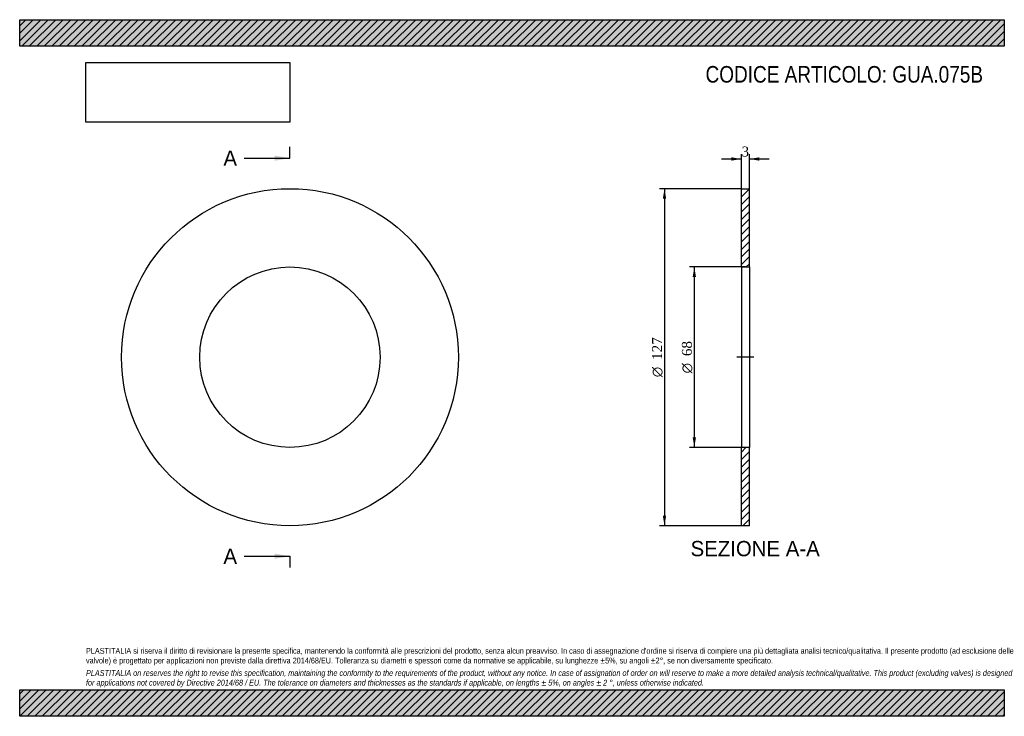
# Model space of a CAD drawing. Header units: millimetres. Extents: x 0 to 371, y 0 to 263.
import ezdxf
from ezdxf.enums import TextEntityAlignment as Align
from ezdxf.lldxf.tags import DXFTag

# ---------------------------------------------------------------- set-up
doc = ezdxf.new("R2010")
doc.units = ezdxf.units.MM
doc.header["$LTSCALE"] = 1.25
for name, color, linetype in [('Default', 7, 'Continuous'), ('DV2_Default', 7, 'Continuous'), ('GUA.075B', 7, 'Continuous')]:
    doc.layers.add(name, color=color, linetype=linetype)
doc.styles.add('SEACAD_Solid_Edge_ANSI', font='seans.ttf')
doc.styles.add('SEACAD_Solid_Edge_ANSI1_Symbols', font='semeca1.ttf')
doc.styles.add('SEACAD_Times_New_Roman', font='times.ttf')
tags = doc.linetypes.add('CENTER2', pattern=[28.575, 19.05, -3.175, 3.175, -3.175]).pattern_tags.tags
tags[10:11] = [DXFTag(74, 4), DXFTag(75, 0), DXFTag(340, '0'), DXFTag(46, 0.0), DXFTag(50, 0.0), DXFTag(44, 0.0), DXFTag(45, 0.0)]
tags[8:9] = [DXFTag(74, 4), DXFTag(75, 0), DXFTag(340, '0'), DXFTag(46, 0.0), DXFTag(50, 0.0), DXFTag(44, 0.0), DXFTag(45, 0.0)]
tags[6:7] = [DXFTag(74, 4), DXFTag(75, 0), DXFTag(340, '0'), DXFTag(46, 0.0), DXFTag(50, 0.0), DXFTag(44, 0.0), DXFTag(45, 0.0)]
tags[4:5] = [DXFTag(74, 4), DXFTag(75, 0), DXFTag(340, '0'), DXFTag(46, 0.0), DXFTag(50, 0.0), DXFTag(44, 0.0), DXFTag(45, 0.0)]
doc.dimstyles.new('ANSImm', dxfattribs={"dimtxt": 3.75, "dimasz": 3.75, "dimexe": 1.875, "dimexo": 0, "dimgap": 0.9375, "dimtad": 1, "dimdsep": 46, "dimtxsty": 'SEACAD_Times_New_Roman', "dimblk1": '_SE_FILLED', "dimblk2": '_SE_FILLED', "dimsah": 1, "dimcen": 1.875, "dimazin": 0, "dimtfac": 0.85, "dimtdec": 3, "dimtofl": 0, "dimtmove": 0, "dimatfit": 3, "dimfxl": 1, "dimarcsym": 0})
picture_1 = doc.add_image_def('image1.jpg', size_in_pixel=(4302, 1260))

# ---------------------------------------------------------------- blocks, each defined once
blk = doc.blocks.new('SE')
at = {"layer": 'GUA.075B', "color": 7, "linetype": 'Continuous'}
for radius in [63.5, 34]:
    blk.add_circle((101.89, 135.32), radius, dxfattribs=at)
blk = doc.blocks.new('SE2')
at = {"color": 7, "linetype": 'Continuous', "style": 'SEACAD_Solid_Edge_ANSI'}
blk.add_text('A', height=5.75, dxfattribs=at).set_placement((76.82, 213.2), align=Align.TOP_LEFT)
blk = doc.blocks.new('SE3')
at = {"color": 7, "linetype": 'Continuous', "style": 'SEACAD_Solid_Edge_ANSI'}
blk.add_text('A', height=5.75, dxfattribs=at).set_placement((76.82, 63.2), align=Align.TOP_LEFT)
blk = doc.blocks.new('SEANNOT_GROUP')
at = {"linetype": 'Continuous'}
blk.add_hatch(color=7, dxfattribs=at).paths.add_polyline_path([(96.14, 209.36), (101.89, 210.32), (96.14, 211.28)])
at = {"color": 7, "linetype": 'Continuous'}
blk.add_lwpolyline([(84.64, 210.32), (101.89, 210.32)], dxfattribs=at)
blk = doc.blocks.new('SEANNOT_GROUP1')
at = {"linetype": 'Continuous'}
blk.add_hatch(color=7, dxfattribs=at).paths.add_polyline_path([(96.14, 59.36), (101.89, 60.32), (96.14, 61.28)])
at = {"color": 7, "linetype": 'Continuous'}
blk.add_lwpolyline([(84.64, 60.32), (101.89, 60.32)], dxfattribs=at)
blk = doc.blocks.new('SE1')
at = {"layer": 'Default', "color": 7, "linetype": 'CENTER2'}
for p, q in [((101.89, 210.32), (101.89, 214.63)), ((101.89, 60.32), (101.89, 56.01))]:
    blk.add_line(p, q, dxfattribs=at)
at = {"layer": 'Default', "color": 7, "linetype": 'CENTER2', "const_width": 0.0001}
blk.add_lwpolyline([(101.89, 210.32), (101.89, 60.32)], dxfattribs=at)
at = {"layer": 'Default'}
for name in ['SE2', 'SEANNOT_GROUP', 'SE3', 'SEANNOT_GROUP1']:
    blk.add_blockref(name, (0, 0), dxfattribs=at)
blk = doc.blocks.new('SE4')
at = {"layer": 'GUA.075B', "linetype": 'Continuous'}
h = blk.add_hatch(dxfattribs=at)
h.set_pattern_fill('LINE', scale=0.62992, angle=45, style=0)
h.paths.add_polyline_path([(275.12, 169.32), (275.12, 198.82), (272.12, 198.82), (272.12, 169.32)])
h = blk.add_hatch(dxfattribs=at)
h.set_pattern_fill('LINE', scale=0.62992, angle=45, style=0)
h.paths.add_polyline_path([(275.12, 71.82), (275.12, 101.32), (272.12, 101.32), (272.12, 71.82)])
at = {"layer": 'DV2_Default', "color": 7, "linetype": 'CENTER2'}
blk.add_line((276.87, 135.32), (270.37, 135.32), dxfattribs=at)
at = {"layer": 'GUA.075B', "color": 7, "linetype": 'Continuous'}
for p, q in [((272.12, 169.32), (272.12, 198.82)), ((272.12, 198.82), (275.12, 198.82)), ((275.12, 169.32), (275.12, 198.82)), ((272.12, 169.32), (272.12, 101.32)), ((272.12, 169.32), (275.12, 169.32)), ((275.12, 169.32), (275.12, 101.32)), ((272.12, 71.82), (272.12, 101.32)), ((275.12, 101.32), (272.12, 101.32)), ((275.12, 71.82), (275.12, 101.32)), ((275.12, 71.82), (272.12, 71.82))]:
    blk.add_line(p, q, dxfattribs=at)
blk = doc.blocks.new('DMBLK5')
at = {"layer": 'Default', "linetype": 'Continuous'}
for points in [[(268.37, 210.64), (268.37, 209.39), (272.12, 210.01)], [(278.87, 210.64), (275.12, 210.01), (278.87, 209.39)]]:
    blk.add_hatch(color=7, dxfattribs=at).paths.add_polyline_path(points)
at = {"layer": 'Default', "color": 7, "linetype": 'Continuous'}
for p, q in [((272.12, 198.82), (272.12, 211.89)), ((275.12, 198.82), (275.12, 211.89)), ((264.62, 210.01), (272.12, 210.01)), ((275.12, 210.01), (282.62, 210.01))]:
    blk.add_line(p, q, dxfattribs=at)
at = {"layer": 'Default', "color": 7, "linetype": 'Continuous', "style": 'SEACAD_Times_New_Roman'}
blk.add_text('3', height=3.75, dxfattribs=at).set_placement((272.19, 214.7), align=Align.TOP_LEFT)
blk = doc.blocks.new('_SE_FILLED')
at = {"color": 0}
blk.add_line((0, 0), (-1, 0), dxfattribs=at)
blk.add_solid([(0, 0), (-1, -0.1665), (-1, 0.1665), (0, 0)], dxfattribs=at)
blk = doc.blocks.new('GDimGGroup')
at = {"layer": 'Default', "linetype": 'Continuous'}
for points in [[(253.75, 165.57), (255, 165.57), (254.37, 169.32)], [(253.75, 105.07), (254.37, 101.32), (255, 105.07)]]:
    blk.add_hatch(color=7, dxfattribs=at).paths.add_polyline_path(points)
at = {"layer": 'Default', "color": 7, "linetype": 'Continuous'}
for p, q in [((273.62, 169.32), (252.5, 169.32)), ((254.37, 169.32), (254.37, 101.32)), ((273.62, 101.32), (252.5, 101.32))]:
    blk.add_line(p, q, dxfattribs=at)
for s, style, p in [('68', 'SEACAD_Times_New_Roman', (249.69, 135.74)), ('O', 'SEACAD_Solid_Edge_ANSI1_Symbols', (249.69, 129.22))]:
    blk.add_text(s, height=3.75, rotation=90, dxfattribs=dict(at, style=style)).set_placement(p, align=Align.TOP_LEFT)
blk = doc.blocks.new('GDimGGroup1')
at = {"layer": 'Default', "linetype": 'Continuous'}
for points in [[(242.5, 195.07), (243.75, 195.07), (243.12, 198.82)], [(242.5, 75.57), (243.12, 71.82), (243.75, 75.57)]]:
    blk.add_hatch(color=7, dxfattribs=at).paths.add_polyline_path(points)
at = {"layer": 'Default', "color": 7, "linetype": 'Continuous'}
for p, q in [((272.12, 198.82), (241.25, 198.82)), ((243.12, 198.82), (243.12, 71.82)), ((272.12, 71.82), (241.25, 71.82))]:
    blk.add_line(p, q, dxfattribs=at)
for s, style, p in [('127', 'SEACAD_Times_New_Roman', (238.44, 134.32)), ('O', 'SEACAD_Solid_Edge_ANSI1_Symbols', (238.44, 127.79))]:
    blk.add_text(s, height=3.75, rotation=90, dxfattribs=dict(at, style=style)).set_placement(p, align=Align.TOP_LEFT)

msp = doc.modelspace()

# ---------------------------------------------------------------- hatches: boundary and pattern name
at = {"layer": 'Default', "linetype": 'Continuous'}
h = msp.add_hatch(dxfattribs=at)
h.set_pattern_fill('LINE', scale=0.62992, angle=45, style=0)
h.paths.add_polyline_path([(371.25, 252.5), (371.25, 262.5), (0, 262.5), (0, 252.5)])
for points in [[(371.25, 252.5), (371.25, 262.5), (0, 262.5), (0, 252.5)], [(371.25, 0), (371.25, 10), (0, 10), (0, 0)]]:
    msp.add_hatch(color=7, dxfattribs=at).paths.add_polyline_path(points)
h = msp.add_hatch(dxfattribs=at)
h.set_pattern_fill('LINE', scale=0.62992, angle=45, style=0)
h.paths.add_polyline_path([(371.25, 0), (371.25, 10), (0, 10), (0, 0)])

# ---------------------------------------------------------------- linework, layer by layer
at = {"layer": 'Default', "color": 7, "linetype": 'Continuous'}
for p, q in [((0, 262.5), (371.25, 262.5)), ((0, 252.5), (0, 262.5)), ((371.25, 262.5), (371.25, 252.5)), ((371.25, 252.5), (0, 252.5)), ((0, 10), (371.25, 10)), ((0, 0), (0, 10)), ((371.25, 10), (371.25, 0)), ((371.25, 0), (0, 0))]:
    msp.add_line(p, q, dxfattribs=at)

# ---------------------------------------------------------------- block references
at = {"layer": 'Default'}
for name in ['SE1', 'SE', 'GDimGGroup1', 'SE4', 'GDimGGroup']:
    msp.add_blockref(name, (0, 0), dxfattribs=at)

# ---------------------------------------------------------------- texts
at = {"layer": 'Default', "color": 7, "linetype": 'Continuous', "style": 'SEACAD_Solid_Edge_ANSI'}
msp.add_text('SEZIONE A-A', height=5.75, dxfattribs=at).set_placement((252.956, 66.072), align=Align.TOP_LEFT)
at = {"layer": 'Default', "attachment_point": 1}
for s, insert, char_height, width in [('{\\fArial Narrow|b0||i0||c0|p34;\\C7;\\H6.25;\\W1.;CODICE ARTICOLO: GUA.075B}', (258.602, 245.042), 6.25, 106.17313), ("{\\fArial Narrow|b0||i0||c0|p34;\\C7;\\H2.1875;\\W1.;PLASTITALIA si riserva il diritto di revisionare la presente specifica, mantenendo la conformità alle prescrizioni del prodotto, senza alcun preavviso. In caso di assegnazione d'ordine si riserva di compiere una più dettagliata analisi tecnico/qualitativa. Il presente prodotto (ad esclusione delle \\P}{\\fArial Narrow|b0||i0||c0|p34;\\C7;\\H2.1875;\\W1.;valvole) è progettato per applicazioni non previste dalla direttiva 2014/68/EU. Tolleranza su diametri e spessori come da normative se applicabile, su lunghezze ±5%, su angoli ±2°, se non diversamente specificato.\\P}{\\fArial Narrow|b0||i0||c0|p34;\\C7;\\H0.625;\\W1.;   \\P}{\\fArial Narrow|b0||i1||c0|p34;\\C7;\\H2.1875;\\W1.;PLASTITALIA on reserves the right to revise this specification, maintaining the conformity to the requirements of the product, without any notice. In case of assignation of order on will reserve to make a more detailed analysis technical/qualitative. This product (excluding valves) is designed \\P}{\\fArial Narrow|b0||i1||c0|p34;\\C7;\\H2.1875;\\W1.;for applications not covered by Directive 2014/68 / EU. The tolerance on diameters and thicknesses as the standards if applicable, on lengths ± 5%, on angles ± 2 °, unless otherwise indicated.\\P}", (25, 25.753), 2.1875, 321.25)]:
    msp.add_mtext(s, dxfattribs=dict(at, insert=insert, char_height=char_height, width=width))

# ---------------------------------------------------------------- dimensions: what is measured, and where the dimension line sits
at = {"layer": 'Default', "color": 7, "linetype": 'Continuous'}
dim = msp.add_linear_dim(base=(272.116, 210.013), p1=(272.116, 198.822), p2=(275.116, 198.822), angle=0, text='\\A1;<>', dimstyle='ANSImm', dxfattribs=at)
dim.commit()
dim.dimension.update_dxf_attribs({"geometry": 'DMBLK5', "text_midpoint": (273.616, 210.013), "dimtype": 161})

# ---------------------------------------------------------------- pictures from other files: only their frames are drawn
image = msp.add_image(picture_1, insert=(25, 223.879), size_in_units=(76.821, 22.5))
image.dxf.flags = 7

doc.saveas('drawing.dxf')
